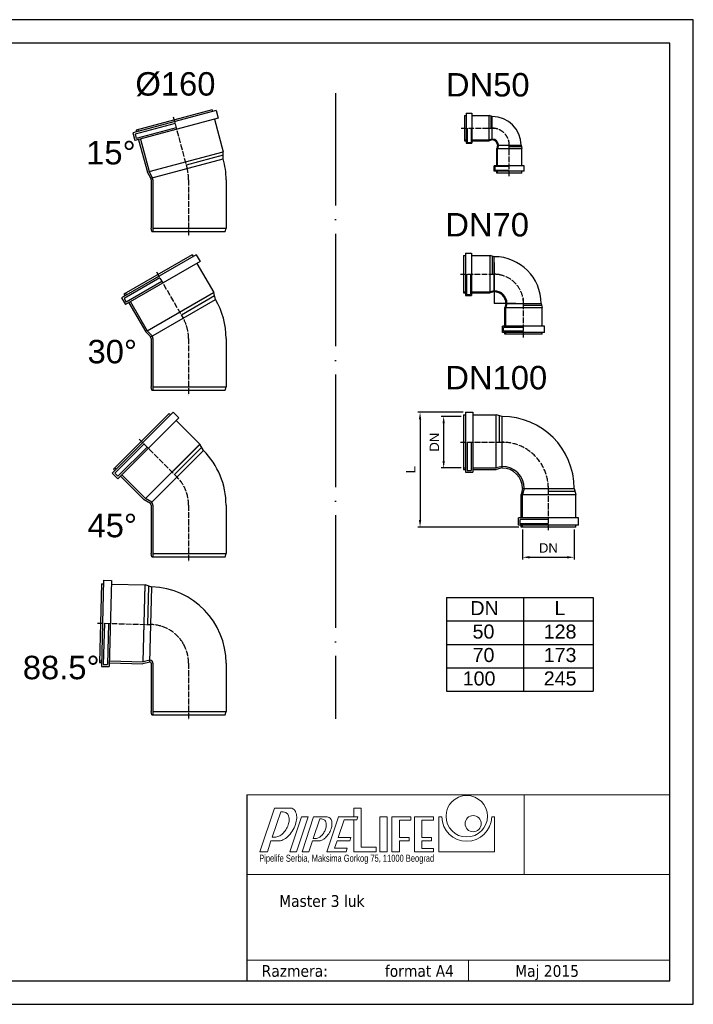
# Model space of a CAD drawing. Header units: inches. Extents: x 7 to 2977, y 4 to 2104.
# Tile 2 of 2: x 1540 to 2977, y 4 to 2104. Entities that reach past the tile are written whole.
import ezdxf

# ---------------------------------------------------------------- set-up
doc = ezdxf.new("R2010")
doc.units = ezdxf.units.IN
doc.header["$MEASUREMENT"] = 0
doc.linetypes.add('ACAD_ISO04W100', pattern=[30, 24, -3, 0, -3])
doc.layers.add('PIPELIFE', color=7, linetype='Continuous')
doc.styles.add('gogo', font='tahoma.ttf', dxfattribs={"height": 50})
doc.styles.add('SLDTEXTSTYLE4', font='TXT', dxfattribs={"width": 0.698529})
doc.styles.get("Standard").update_dxf_attribs({"font": 'arial.ttf'})
doc.dimstyles.new('s', dxfattribs={"dimtxt": 5, "dimasz": 3, "dimexe": 5, "dimexo": 5, "dimgap": 3, "dimtad": 1, "dimdec": 0, "dimtxsty": 'Standard', "dimblk": 'OBLIQUE', "dimcen": 2.5, "dimclrd": 5, "dimclre": 5, "dimclrt": 4, "dimadec": 0, "dimazin": 0, "dimtfac": 1, "dimtdec": 0, "dimtmove": 0, "dimatfit": 3, "dimfxl": 1, "dimlwd": -1, "dimlwe": -1, "dimarcsym": 1})

# ---------------------------------------------------------------- blocks, each defined once
blk = doc.blocks.new('*U5')
for p, q in [((-32.1, 52.1), (-32.1, 40.1)), ((32.1, 52.1), (-32.1, 52.1)), ((0, 50.3), (-30.3, 50.3)), ((-30.3, 50.3), (-30.3, 41.9)), ((-26.8, 56.1), (-26.8, 52.1)), ((26.8, 56.1), (-26.8, 56.1)), ((-25, 56.1), (-25, 52.1)), ((26.8, 56.1), (26.8, 52.1)), ((32.1, 52.1), (32.1, 40.1)), ((32.1, 40.1), (-32.1, 40.1)), ((0, 41.9), (-30.3, 41.9)), ((-26.8, 40.1), (-26.8, 3.5)), ((-25, 40.1), (-25, 3.5)), ((26.8, 40.1), (26.8, 3.5)), ((-24.9, -3.5), (-26.8, 3.5)), ((-23.1, -3.5), (-25, 3.5)), ((-25, 3.5), (26.8, 3.5)), ((25.9, 0), (0, 0)), ((25.1, -3.5), (26.8, 3.5)), ((-24.9, -3.5), (25.1, -3.5))]:
    blk.add_line(p, q)
at = {"color": 1, "linetype": 'ACAD_ISO04W100', "ltscale": 0.5}
blk.add_line((0, 62.7), (0, -9.9), dxfattribs=at)
blk = doc.blocks.new('mufa 75')
at = {"color": 1, "linetype": 'ACAD_ISO04W100', "ltscale": 0.5}
blk.add_line((0, 67.9), (0, -14.8), dxfattribs=at)
for p, q in [((-45.1, 57.3), (-45.1, 44.3)), ((45.1, 57.3), (-45.1, 57.3)), ((45.1, 44.3), (-45.1, 44.3)), ((-42.8, 55), (-42.8, 46.6)), ((0, 55), (-42.8, 55)), ((0, 46.6), (-42.8, 46.6)), ((-39.8, 61.3), (-39.8, 57.3)), ((39.8, 61.3), (-39.8, 61.3)), ((-39.8, 44.3), (-39.8, 4.3)), ((-37.5, 61.3), (-37.5, 57.3)), ((-37.5, 44.3), (-37.5, 4.3)), ((39.8, 61.3), (39.8, 57.3)), ((39.8, 44.3), (39.8, 4.3)), ((45.1, 57.3), (45.1, 44.3)), ((-37.5, -4.3), (-39.8, 4.3)), ((-37.5, 4.3), (39.8, 4.3)), ((-35.2, -4.3), (-37.5, 4.3)), ((38.6, 0), (0, 0)), ((37.5, -4.3), (39.8, 4.3)), ((-37.5, -4.3), (37.5, -4.3))]:
    blk.add_line(p, q)
blk = doc.blocks.new('*U6')
for p, q in [((-63.9, 72.1), (-63.9, 56.1)), ((63.9, 72.1), (-63.9, 72.1)), ((-60.5, 68.7), (-60.5, 59.5)), ((0, 68.7), (-60.5, 68.7)), ((-58.4, 76.1), (-58.4, 72.1)), ((58.4, 76.1), (-58.4, 76.1)), ((-55, 76.1), (-55, 72.1)), ((58.4, 76.1), (58.4, 72.1)), ((63.9, 72.1), (63.9, 56.1)), ((63.9, 56.1), (-63.9, 56.1)), ((0, 59.5), (-60.5, 59.5)), ((-58.4, 56.1), (-58.4, 6.4)), ((-55, 56.1), (-55, 6.4)), ((58.4, 56.1), (58.4, 6.4)), ((-55, -6.4), (-58.4, 6.4)), ((-55, 6.4), (58.4, 6.4)), ((-51.6, -6.4), (-55, 6.4)), ((-55, 6.4), (58.4, 6.4)), ((56.7, 0), (0, 0)), ((55, -6.4), (58.4, 6.4)), ((-55, -6.4), (55, -6.4))]:
    blk.add_line(p, q)
at = {"color": 1, "linetype": 'ACAD_ISO04W100', "ltscale": 0.5}
blk.add_line((0, 82.6), (0, -11.6), dxfattribs=at)
blk = doc.blocks.new('*D15')
at = {"color": 5, "transparency": 16777216}
for p, q in [((2486.1, 1266.4), (2389.3, 1266.4)), ((2394.3, 1251.4), (2394.3, 1036.4)), ((2604.8, 1021.4), (2389.3, 1021.4))]:
    blk.add_line(p, q, dxfattribs=at)
for points in [[(2391.8, 1251.4), (2396.8, 1251.4), (2394.3, 1266.4)], [(2391.8, 1036.4), (2396.8, 1036.4), (2394.3, 1021.4)]]:
    blk.add_solid(points, dxfattribs=at)
at = {"layer": 'Defpoints', "color": 0, "transparency": 16777216}
for p in [(2491.1, 1266.4), (2394.3, 1021.4), (2609.8, 1021.4)]:
    blk.add_point(p, dxfattribs=at)
at = {"color": 4, "transparency": 16777216, "insert": (2374.3, 1143.9), "char_height": 20, "attachment_point": 5, "rotation": 90}
blk.add_mtext('L', dxfattribs=at)
blk = doc.blocks.new('*D19')
at = {"color": 5, "transparency": 16777216}
for p, q in [((2482.1, 1257.5), (2439.7, 1257.5)), ((2444.7, 1162.5), (2444.7, 1242.5)), ((2482.1, 1147.5), (2439.7, 1147.5))]:
    blk.add_line(p, q, dxfattribs=at)
for points in [[(2442.2, 1242.5), (2447.2, 1242.5), (2444.7, 1257.5)], [(2442.2, 1162.5), (2447.2, 1162.5), (2444.7, 1147.5)]]:
    blk.add_solid(points, dxfattribs=at)
at = {"layer": 'Defpoints', "color": 0, "transparency": 16777216}
for p in [(2444.7, 1257.5), (2487.1, 1257.5), (2487.1, 1147.5)]:
    blk.add_point(p, dxfattribs=at)
at = {"color": 4, "transparency": 16777216, "insert": (2424.7, 1202.5), "char_height": 20, "attachment_point": 5, "rotation": 90}
blk.add_mtext('DN', dxfattribs=at)
blk = doc.blocks.new('*D20')
at = {"color": 5, "transparency": 16777216}
for p, q in [((2613.2, 1016.4), (2613.2, 952)), ((2723.2, 1016.4), (2723.2, 952)), ((2628.2, 957), (2708.2, 957))]:
    blk.add_line(p, q, dxfattribs=at)
for points in [[(2628.2, 959.5), (2628.2, 954.5), (2613.2, 957)], [(2708.2, 959.5), (2708.2, 954.5), (2723.2, 957)]]:
    blk.add_solid(points, dxfattribs=at)
at = {"layer": 'Defpoints', "color": 0, "transparency": 16777216}
for p in [(2613.2, 1021.4), (2723.2, 1021.4), (2723.2, 957)]:
    blk.add_point(p, dxfattribs=at)
at = {"color": 4, "transparency": 16777216, "insert": (2668.2, 977), "char_height": 20, "attachment_point": 5}
blk.add_mtext('DN', dxfattribs=at)

msp = doc.modelspace()

# ---------------------------------------------------------------- linework, layer by layer
at = {"color": 1, "linetype": 'ACAD_ISO04W100', "ltscale": 10}
msp.add_line((2213.7, 1947.1), (2213.7, 612.6), dxfattribs=at)
for p, q in [((1950.5, 1911.5), (1788.4, 1868)), ((1950.5, 1911.5), (1951.5, 1907.6)), ((1959.3, 1909.7), (1781.6, 1862.1)), ((1963.7, 1893.3), (1786, 1845.7)), ((1955.9, 1891.2), (1974.4, 1822)), ((1959.3, 1909.7), (1963.7, 1893.3)), ((1871.5, 1882.1), (1786.4, 1859.3)), ((1873.8, 1873.2), (1788.8, 1850.4)), ((1792.1, 1869), (1793.2, 1865.2)), ((1781.6, 1862.1), (1786, 1845.7)), ((1786.4, 1859.3), (1788.8, 1850.4)), ((1788.4, 1868), (1789.4, 1864.2)), ((1797.6, 1848.8), (1816.1, 1779.5)), ((1793.8, 1847.7), (1812.4, 1778.5)), ((1816.1, 1779.5), (1974.4, 1822)), ((1816.1, 1779.5), (1974, 1821.8)), ((1819.9, 1765.4), (1974.5, 1806.8)), ((1974.5, 1814.4), (1895.3, 1793.2)), ((1974.5, 1806.8), (1974.4, 1822)), ((1819.9, 1765.4), (1812.4, 1778.5)), ((1823.7, 1766.4), (1816.1, 1779.5)), ((1820.4, 1761.9), (1820.4, 1658.9)), ((1824.3, 1761.9), (1824.3, 1651.9)), ((1980.4, 1761.9), (1980.4, 1658.9)), ((1822.2, 1651.9), (1820.4, 1658.9)), ((1822.2, 1651.9), (1978.5, 1651.9)), ((1824.3, 1658.9), (1979.9, 1658.9)), ((1824.3, 1658.9), (1980.4, 1658.9)), ((1978.5, 1651.9), (1980.4, 1658.9)), ((1916.7, 1602.4), (1757.5, 1510.5)), ((1907.8, 1601.9), (1762.4, 1518)), ((1907.8, 1601.9), (1909.8, 1598.4)), ((1916.7, 1602.4), (1925.2, 1587.7)), ((1925.2, 1587.7), (1766, 1495.8)), ((1918.3, 1583.7), (1954.1, 1521.7)), ((2552.7, 1586), (2552.7, 1498.3)), ((1839, 1553.1), (1762.8, 1509.1)), ((1843.6, 1545.1), (1767.4, 1501.1)), ((1762.4, 1518), (1764.4, 1514.5)), ((1765.8, 1519.9), (1767.8, 1516.5)), ((1812.1, 1439.7), (1954.1, 1521.7)), ((1812.1, 1439.7), (1953.6, 1521.4)), ((1956, 1514.3), (1885.1, 1473.4)), ((1958, 1507), (1954.1, 1521.7)), ((1757.5, 1510.5), (1766, 1495.8)), ((1762.8, 1509.1), (1767.4, 1501.1)), ((1772.9, 1499.8), (1808.8, 1437.8)), ((1776.3, 1501.7), (1812.1, 1439.7)), ((1819.5, 1427), (1958, 1507)), ((2598.8, 1498.3), (2552.7, 1498.3)), ((1819.5, 1427), (1808.8, 1437.8)), ((1822.8, 1429), (1812.1, 1439.7)), ((1820.4, 1423.6), (1820.4, 1320.6)), ((1824.3, 1423.6), (1824.3, 1313.6)), ((1980.4, 1423.6), (1980.4, 1320.6)), ((1822.2, 1313.6), (1820.4, 1320.6)), ((1822.2, 1313.6), (1978.5, 1313.6)), ((1824.3, 1320.6), (1979.9, 1320.6)), ((1824.3, 1320.6), (1980.4, 1320.6)), ((1978.5, 1313.6), (1980.4, 1320.6)), ((1867.5, 1266.4), (1737.4, 1136.4)), ((1858.9, 1263.6), (1740.3, 1144.9)), ((1858.9, 1263.6), (1861.8, 1260.7)), ((1867.5, 1266.4), (1879.5, 1254.4)), ((1879.5, 1254.4), (1749.4, 1124.4)), ((1873.8, 1248.7), (1924.5, 1198.1)), ((1805.2, 1198.6), (1742.9, 1136.4)), ((1808.6, 1082.2), (1924.5, 1198.1)), ((1808.6, 1082.2), (1924.1, 1197.7)), ((1932, 1184.9), (1924.5, 1198.1)), ((1811.7, 1192.1), (1749.4, 1129.9)), ((1818.9, 1071.8), (1932, 1184.9)), ((1928.2, 1191.5), (1870.3, 1133.6)), ((1737.4, 1136.4), (1749.4, 1124.4)), ((1740.3, 1144.9), (1743.1, 1142.1)), ((1742.9, 1136.4), (1749.4, 1129.9)), ((1743, 1147.7), (1745.9, 1144.8)), ((1755.1, 1130.1), (1805.8, 1079.4)), ((1757.9, 1132.8), (1808.6, 1082.2)), ((1818.9, 1071.8), (1805.8, 1079.4)), ((1821.7, 1074.6), (1808.6, 1082.2)), ((1820.4, 1068.2), (1820.4, 965.2)), ((1824.3, 1068.2), (1824.3, 958.2)), ((1980.4, 1068.2), (1980.4, 965.2)), ((1822.2, 958.2), (1820.4, 965.2)), ((1822.2, 958.2), (1978.5, 958.2)), ((1824.3, 965.2), (1979.9, 965.2)), ((1824.3, 965.2), (1980.4, 965.2)), ((1978.5, 958.2), (1980.4, 965.2)), ((1719.1, 908.2), (1714.2, 724.4)), ((1719.1, 908.2), (1736.1, 907.8)), ((1736.1, 907.8), (1731.2, 724)), ((1714.9, 900.3), (1710.5, 732.6)), ((1714.9, 900.3), (1718.8, 900.2)), ((1735.8, 899.7), (1807.5, 897.9)), ((1803.2, 734), (1807.5, 897.9)), ((1803.2, 734), (1807.4, 897.4)), ((1822, 893.6), (1807.5, 897.9)), ((1814.7, 895.7), (1812.6, 813.8)), ((1817.8, 733.6), (1822, 893.6)), ((2450.7, 871.2), (2763.6, 871.2)), ((2450.7, 871.2), (2450.7, 671.2)), ((2614.9, 871.2), (2614.9, 671.2)), ((2763.6, 871.2), (2763.6, 671.2)), ((2450.7, 821.2), (2763.6, 821.2)), ((1720.6, 816.2), (1718.2, 728.2)), ((1729.7, 816), (1727.4, 728)), ((2450.7, 771.2), (2763.6, 771.2)), ((1710.6, 736.5), (1714.6, 736.3)), ((1731.6, 735.9), (1803.2, 734)), ((1817.9, 737.5), (1803.2, 734)), ((1710.5, 732.6), (1714.5, 732.4)), ((1714.2, 724.4), (1731.2, 724)), ((1718.2, 728.2), (1727.4, 728)), ((1731.5, 732), (1803.1, 730.1)), ((1817.8, 733.6), (1803.1, 730.1)), ((1820.4, 731), (1820.4, 628)), ((1824.3, 731), (1824.3, 621)), ((1980.4, 731), (1980.4, 628)), ((2450.7, 721.2), (2763.6, 721.2)), ((2450.7, 671.2), (2763.6, 671.2)), ((1822.2, 621), (1820.4, 628)), ((1822.2, 621), (1978.5, 621)), ((1824.3, 628), (1979.9, 628)), ((1824.3, 628), (1980.4, 628)), ((1978.5, 621), (1980.4, 628)), ((2024.7, 450.3), (2024.7, 55.3))]:
    msp.add_line(p, q)
at = {"color": 1, "linetype": 'ACAD_ISO04W100', "ltscale": 0.5}
for p, q in [((1867.7, 1896.1), (1897.5, 1785.1)), ((1900.4, 1761.9), (1900.4, 1640.9)), ((1831.8, 1565.6), (1888.7, 1467)), ((1900.4, 1423.6), (1900.4, 1302.5)), ((1795, 1208.9), (1875.5, 1128.4)), ((1900.4, 1068.2), (1900.4, 947.2)), ((1706.1, 816.6), (1819.9, 813.6)), ((1900.4, 731), (1900.4, 610))]:
    msp.add_line(p, q, dxfattribs=at)
at = {"color": 7, "linetype": 'Continuous', "lineweight": 0}
for p, q in [((2024.7, 450.3), (2927.7, 450.3)), ((2616.7, 280.3), (2616.7, 450.3)), ((2927.7, 280.3), (2024.7, 280.3)), ((2024.7, 97.8), (2927.7, 97.8)), ((2497.9, 55.3), (2497.9, 97.8))]:
    msp.add_line(p, q, dxfattribs=at)
at = {"color": 8, "linetype": 'Continuous', "lineweight": 0}
for p, q in [((2052.5, 329), (2083.6, 422.1)), ((2083.6, 422.1), (2117.9, 422.1)), ((2079, 360.1), (2096.9, 413.8)), ((2102.5, 413.8), (2096.9, 413.8)), ((2116.4, 329), (2141.3, 403.2)), ((2130.8, 329), (2155.7, 403.2)), ((2141.3, 403.2), (2155.7, 403.2)), ((2142.4, 329), (2167.2, 403.2)), ((2166.1, 356.9), (2180.2, 399)), ((2167.2, 403.2), (2196, 403.2)), ((2180.2, 399), (2184.1, 399)), ((2195.1, 329), (2220, 403.2)), ((2195.1, 329), (2220, 403.2)), ((2220, 403.2), (2219.7, 403.1)), ((2261.4, 403.2), (2220, 403.2)), ((2220, 403.2), (2253, 403.2)), ((2259.2, 396.7), (2261.4, 403.2)), ((2259.2, 396.7), (2261.4, 403.2)), ((2434.3, 403.2), (2434.3, 329)), ((2434.3, 403.2), (2440.5, 403.2)), ((2547.2, 403.2), (2553.4, 403.2)), ((2553.4, 403.2), (2553.4, 329)), ((2219.6, 359.2), (2232.1, 396.7)), ((2219.6, 359.2), (2232.1, 396.7)), ((2259.2, 396.7), (2232.1, 396.7)), ((2232.1, 396.7), (2253, 396.7)), ((2085.4, 360.1), (2079, 360.1)), ((2246.6, 359.2), (2219.6, 359.2)), ((2219.6, 359.2), (2246.6, 359.2)), ((2244.5, 352.6), (2246.6, 359.2)), ((2244.5, 352.6), (2246.6, 359.2)), ((2068.5, 329), (2076.2, 351.9)), ((2092, 351.9), (2076.2, 351.9)), ((2156.8, 329), (2164.5, 352.1)), ((2178.8, 352.1), (2164.5, 352.1)), ((2170.9, 356.9), (2166.1, 356.9)), ((2212, 336.3), (2217.4, 352.6)), ((2212, 336.3), (2217.4, 352.6)), ((2212, 336.3), (2239, 336.3)), ((2212, 336.3), (2239, 336.3)), ((2217.4, 352.6), (2244.5, 352.6)), ((2217.4, 352.6), (2244.5, 352.6)), ((2236.6, 329), (2239, 336.3)), ((2236.6, 329), (2239, 336.3)), ((2052.5, 329), (2068.5, 329)), ((2116.4, 329), (2130.8, 329)), ((2142.4, 329), (2156.8, 329)), ((2236.6, 329), (2195.1, 329)), ((2195.1, 329), (2236.6, 329)), ((2434.3, 329), (2553.4, 329))]:
    msp.add_line(p, q, dxfattribs=at)
at = {"color": 150, "linetype": 'Continuous', "lineweight": 0}
for p, q in [((2253, 422.1), (2253, 403.2)), ((2253, 422.1), (2269, 422.1)), ((2269, 422.1), (2269, 338.7)), ((2308.4, 403.2), (2308.4, 329)), ((2308.4, 403.2), (2324.4, 403.2)), ((2324.4, 403.2), (2324.4, 329)), ((2334.4, 403.2), (2334.4, 329)), ((2334.4, 403.2), (2374.8, 403.2)), ((2374.8, 403.2), (2374.8, 396.2)), ((2382.4, 403.2), (2382.4, 329)), ((2382.4, 403.2), (2422.8, 403.2)), ((2422.8, 403.2), (2422.8, 396.2)), ((2253, 396.7), (2253, 329)), ((2350.4, 396.2), (2350.4, 359.6)), ((2350.4, 396.2), (2374.8, 396.2)), ((2398.4, 396.2), (2398.4, 359.6)), ((2398.4, 396.2), (2422.8, 396.2)), ((2350.4, 359.6), (2370.8, 359.6)), ((2370.8, 359.6), (2370.8, 352.6)), ((2398.4, 359.6), (2418.8, 359.6)), ((2418.8, 359.6), (2418.8, 352.6)), ((2269, 338.7), (2300.5, 338.7)), ((2300.5, 338.7), (2300.5, 329)), ((2350.4, 352.6), (2350.4, 329)), ((2350.4, 352.6), (2370.8, 352.6)), ((2398.4, 352.6), (2398.4, 336)), ((2398.4, 352.6), (2418.8, 352.6)), ((2398.4, 336), (2422.8, 336)), ((2422.8, 336), (2422.8, 329)), ((2253, 329), (2300.5, 329)), ((2308.4, 329), (2324.4, 329)), ((2334.4, 329), (2350.4, 329)), ((2382.4, 329), (2422.8, 329))]:
    msp.add_line(p, q, dxfattribs=at)
for centre, radius in [((2493.9, 404.7), 44.2), ((2507.6, 388.9), 17.2)]:
    msp.add_circle(centre, radius, dxfattribs=at)
for centre, radius, end in [((2548.5, 1835.8), 61.3, 90), ((2548.5, 1835.8), 13.1, 90), ((2548.5, 1835.8), 11.3, 90), ((1806.7, 1761.9), 173.7, 15), ((1806.7, 1761.9), 13.7, 15), ((1806.7, 1761.9), 17.6, 15), ((2552.7, 1498.3), 99.8, 90), ((2552.7, 1498.3), 27.1, 90), ((2552.7, 1498.3), 24.8, 90), ((1813.4, 1423.6), 166.9, 30), ((1813.4, 1423.6), 10.8, 30), ((1813.4, 1423.6), 6.94, 30), ((2569.5, 1103.8), 153.6, 90), ((1815.3, 1068.2), 165.1, 45), ((2569.5, 1103.8), 47, 90), ((2569.5, 1103.8), 43.6, 90), ((1815.3, 1068.2), 5.05, 45), ((1815.3, 1068.2), 8.95, 45), ((1817.7, 731), 162.7, 88.5), ((1817.7, 731), 6.55, 88.5), ((1817.7, 731), 2.65, 88.5)]:
    msp.add_arc(centre, radius, 0, end)
at = {"color": 1, "linetype": 'ACAD_ISO04W100', "ltscale": 0.5}
for centre, radius, end in [((2548.5, 1835.8), 36.3, 90), ((1806.7, 1761.9), 93.7, 15.64), ((2552.7, 1498.3), 62.3, 90), ((1813.4, 1423.6), 86.9, 30), ((2569.5, 1103.8), 98.6, 90), ((1815.3, 1068.2), 85.1, 45), ((1817.7, 731), 82.7, 88.5)]:
    msp.add_arc(centre, radius, 0, end, dxfattribs=at)
at = {"color": 8, "linetype": 'Continuous', "lineweight": 0}
for centre, radius, start, end in [((2116.6, 409.2), 13, 60.8778, 84.2361), ((2116.6, 409.2), 13, 25.9165, 60.8778), ((2102.5, 402.3), 11.5, 60.8781, 90), ((2102.5, 402.3), 11.5, 25.9162, 60.8781), ((2093.3, 397.9), 21.7, 1.5205, 25.9162), ((2103.4, 402.7), 27.7, 1.5205, 25.9162), ((2087.7, 402.3), 43.4, 344.6649, 1.5205), ((2184.1, 389.9), 9.18, 60.8781, 90), ((2196, 394), 9.23, 60.8781, 90), ((2196, 394), 9.23, 25.9162, 60.8781), ((2493.9, 404.7), 53.4, 181.546, 358.454), ((2067.6, 401.6), 47.9, 317.0913, 330.8781), ((2067.6, 401.6), 47.9, 330.8781, 344.6649), ((2082.4, 397.6), 32.6, 344.6649, 1.5205), ((2066.4, 408.2), 65.5, 330.8781, 344.6649), ((2184.1, 389.9), 9.18, 25.9162, 60.8781), ((2157.2, 389.3), 37.3, 330.8781, 344.6649), ((2177, 386.4), 17.1, 1.5205, 25.9162), ((2168.6, 386.2), 25.5, 344.6649, 1.5205), ((2158.9, 393.2), 48, 330.8781, 344.6649), ((2186.2, 389.2), 20.1, 1.5205, 25.9162), ((2174.6, 388.9), 31.7, 344.6649, 1.5205), ((2085.4, 371.6), 11.5, 270, 275.8399), ((2084.3, 381.8), 21.7, 275.8399, 300.2356), ((2078.8, 391.2), 32.6, 300.2356, 317.0913), ((2082.6, 393.1), 43.4, 300.2356, 317.0913), ((2066.4, 408.2), 65.5, 317.0913, 330.8781), ((2170.1, 374), 17.1, 275.8399, 300.2356), ((2165.9, 381.3), 25.5, 300.2356, 317.0913), ((2157.2, 389.3), 37.3, 317.0913, 330.8781), ((2170.8, 382.2), 31.7, 300.2356, 317.0913), ((2158.9, 393.2), 48, 317.0913, 330.8781), ((2092, 364.9), 13, 270, 275.8399), ((2090.5, 379.6), 27.7, 275.8399, 300.2356), ((2170.9, 366.1), 9.18, 270, 275.8399), ((2176.6, 372.1), 20.1, 276.0391, 300.2335)]:
    msp.add_arc(centre, radius, start, end, dxfattribs=at)
at = {"layer": 'PIPELIFE'}
for points in [[(2977.4, 2103.6), (7.4, 2103.6), (7.4, 3.6), (2977.4, 3.6)], [(2927.4, 2053.6), (57.4, 2053.6), (57.4, 53.6), (2927.4, 53.6)]]:
    msp.add_lwpolyline(points, close=True, dxfattribs=at)

# ---------------------------------------------------------------- block references
at = {"rotation": 90}
for name, p in [('*U5', (2545, 1872.1)), ('mufa 75', (2548.4, 1560.6)), ('*U6', (2563.2, 1202.5))]:
    msp.add_blockref(name, p, dxfattribs=at)
at = {"xscale": -1, "rotation": 180}
for name, p in [('*U5', (2584.7, 1832.3)), ('mufa 75', (2615, 1494)), ('*U6', (2668.2, 1097.4))]:
    msp.add_blockref(name, p, dxfattribs=at)

# ---------------------------------------------------------------- texts
at = {"color": 7, "linetype": 'Continuous', "lineweight": 0, "style": 'gogo'}
msp.add_text('Master 3 luk', height=25, dxfattribs=at).set_placement((2093.7, 211.4))
at = {"color": 7, "linetype": 'Continuous', "lineweight": 0, "attachment_point": 1}
for s, insert, char_height, style in [('{\\fTxt|b0|i0|c0|p2;Pipelife Serbia\\fTxt|b0|i0|c204|p2;,\\fTxt|b0|i0|c0|p2; Maksima Gorkog 75\\fTxt|b0|i0|c204|p2;, \\fTxt|b0|i0|c0|p2;11000 Beograd}', (2051.1, 322.6), 15, 'SLDTEXTSTYLE4'), ('Razmera:             format A4', (2056.4, 87.2), 25, 'gogo'), ('Maj 2015', (2597.3, 87.2), 25, 'gogo')]:
    msp.add_mtext(s, dxfattribs=dict(at, insert=insert, char_height=char_height, style=style))
at = {"layer": 'PIPELIFE', "color": 5}
for s, height, p in [('DN50', 50, (2449.5, 1939.8)), ('15%%D', 50, (1681.8, 1794.9)), ('DN70', 50, (2448.2, 1641.3)), ('30%%D', 50, (1684.7, 1370.7)), ('DN100', 50, (2448.2, 1315.1)), ('45%%D', 50, (1684.7, 999.7)), ('DN', 30, (2501.7, 833.6)), ('L', 30, (2681.1, 833.6)), ('50', 30, (2506.4, 783.6)), ('128', 30, (2658.1, 783.6)), ('70', 30, (2506.4, 733.6)), ('173', 30, (2658.1, 733.6)), ('88.5%%D', 50, (1546.6, 696.9)), ('100', 30, (2485.3, 683.6)), ('245', 30, (2658.3, 683.6))]:
    msp.add_text(s, height=height, dxfattribs=at).set_placement(p)
at = {"layer": 'PIPELIFE', "color": 5, "insert": (1786.9, 1991.7), "char_height": 50, "width": 68.476, "attachment_point": 1}
msp.add_mtext('%%C160', dxfattribs=at)

# ---------------------------------------------------------------- dimensions: what is measured, and where the dimension line sits
dim = msp.add_linear_dim(base=(2394.3, 1021.4), p1=(2491.1, 1266.4), p2=(2609.8, 1021.4), angle=90, text='L', dimstyle='s', override={"dimtxt": 20, "dimasz": 15, "dimgap": 10, "dimsah": 1, "dimadec": 1})
dim.commit()
dim.dimension.update_dxf_attribs({"geometry": '*D15', "text_midpoint": (2374.3, 1143.9)})
for p1, p2, distance, picture, middle in [((2487.1, 1147.5), (2487.1, 1257.5), 42.3, '*D19', (2424.7, 1202.5)), ((2613.2, 1021.4), (2723.2, 1021.4), -64.3, '*D20', (2668.2, 977))]:
    dim = msp.add_aligned_dim(p1=p1, p2=p2, distance=distance, text='DN', dimstyle='s', override={"dimtxt": 20, "dimasz": 15, "dimgap": 10, "dimsah": 1, "dimadec": 1})
    dim.commit()
    dim.dimension.update_dxf_attribs({"geometry": picture, "text_midpoint": middle})

doc.saveas('drawing.dxf')
